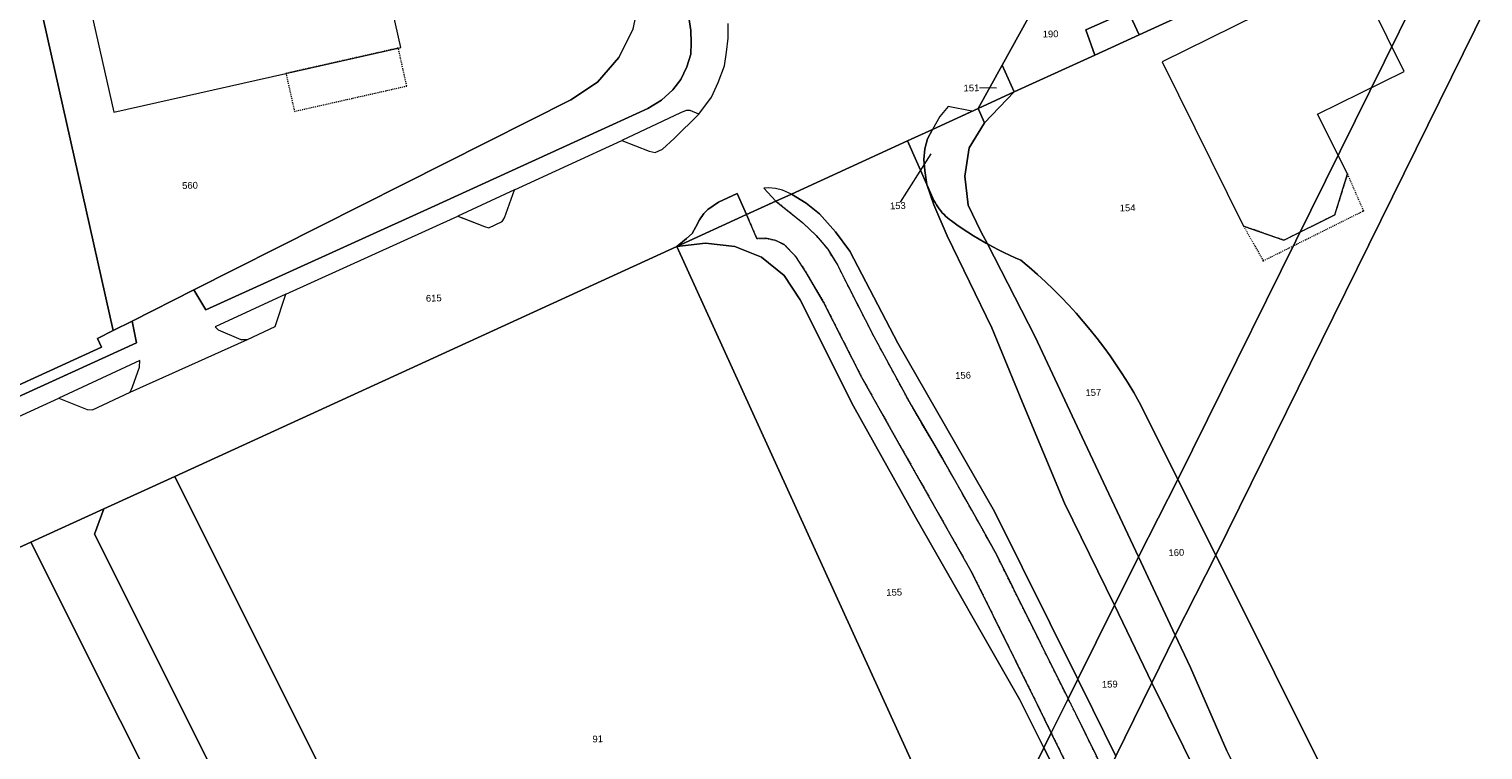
# Model space of a CAD drawing. Header units: millimetres. Extents: x -191 to 81095, y -508122 to 28741.
# Tile 206 of 251: x 5441 to 5591, y 10307 to 10382. Entities that reach past the tile are written whole.
import ezdxf

# ---------------------------------------------------------------- set-up
doc = ezdxf.new("R2010")
doc.units = ezdxf.units.MM
for name, pattern in [('VE22-087 DB - VST Hervest-Dorsten ALK VA2736$0$1', [0]), ('VE22-087 DB - VST Hervest-Dorsten ALK VA2736$0$2', [0.16, 0.06, -0.1]), ('VE22-087 DB - VST Hervest-Dorsten ALK VA2736$0$3', [0.26, 0.11, -0.15])]:
    doc.linetypes.add(name, pattern=pattern)
doc.layers.get('0').update_dxf_attribs({"color": 251})
for name, color, linetype, lineweight in [('VE22-087 DB - VST Hervest-Dorsten ALK VA2736$0$AX_BesondererBauwerkspunkt_G2100', 7, 'VE22-087 DB - VST Hervest-Dorsten ALK VA2736$0$1', 18), ('VE22-087 DB - VST Hervest-Dorsten ALK VA2736$0$AX_Flurstueck', 9, 'VE22-087 DB - VST Hervest-Dorsten ALK VA2736$0$1', 18), ('VE22-087 DB - VST Hervest-Dorsten ALK VA2736$0$AX_Gebaeude', 7, 'VE22-087 DB - VST Hervest-Dorsten ALK VA2736$0$1', 18), ('VE22-087 DB - VST Hervest-Dorsten ALK VA2736$0$AX_IndustrieUndGewerbeflaeche', 7, 'VE22-087 DB - VST Hervest-Dorsten ALK VA2736$0$1', 18), ('VE22-087 DB - VST Hervest-Dorsten ALK VA2736$0$AX_SonstigesBauwerkOderSonstigeEinrichtung', 7, 'VE22-087 DB - VST Hervest-Dorsten ALK VA2736$0$1', 18), ('VE22-087 DB - VST Hervest-Dorsten ALK VA2736$0$AX_Strassenverkehr', 7, 'VE22-087 DB - VST Hervest-Dorsten ALK VA2736$0$1', 18), ('VE22-087 DB - VST Hervest-Dorsten ALK VA2736$0$AX_Strassenverkehrsanlage', 7, 'VE22-087 DB - VST Hervest-Dorsten ALK VA2736$0$1', 18), ('VE22-087 DB - VST Hervest-Dorsten ALK VA2736$0$AX_Vegetationsmerkmal', 7, 'VE22-087 DB - VST Hervest-Dorsten ALK VA2736$0$1', 18), ('VE22-087 DB - VST Hervest-Dorsten ALK VA2736$0$AX_Weg', 7, 'VE22-087 DB - VST Hervest-Dorsten ALK VA2736$0$1', 18), ('VE22-087 DB - VST Hervest-Dorsten ALK VA2736$0$Flurgrenzen', 9, 'VE22-087 DB - VST Hervest-Dorsten ALK VA2736$0$1', 18)]:
    doc.layers.add(name, color=color, linetype=linetype, lineweight=lineweight)
doc.layers.add('XREF ALK Kataster', color=251, linetype='Continuous')
doc.styles.add('VE22-087 DB - VST Hervest-Dorsten ALK VA2736$0$0', font='arial.ttf')

# ---------------------------------------------------------------- blocks, each defined once
blk = doc.blocks.new('VE22-087 DB - VST Hervest-Dorsten ALK VA2736$0$99')
at = {"color": 0}
blk.add_point((0, 0), dxfattribs=at)
blk = doc.blocks.new('VE22-087 DB - VST Hervest-Dorsten ALK VA2736')
at = {"layer": 'VE22-087 DB - VST Hervest-Dorsten ALK VA2736$0$AX_Flurstueck', "linetype": 'VE22-087 DB - VST Hervest-Dorsten ALK VA2736$0$1', "lineweight": 13, "ltscale": 0.5}
for points in [[(5732.07, 10420.02, 0), (5673.24, 10449.28, 0), (5607.65, 10416.35, 0), (5592.25, 10406.05, 0), (5552.47, 10387.83, 0), (5554.45, 10383.51, 0), (5555.58, 10381.07, 0), (5590.11, 10396.87, 0), (5600.04, 10401.4, 0), (5601.6, 10404.37, 0), (5700.08, 10355.46, 0)], [(5503.26, 10381.68, 0), (5503.96, 10384.91, 0), (5503.79, 10388.25, 0), (5502.83, 10391.39, 0), (5497.73, 10402.48, 0), (5495.67, 10406.28, 0), (5493.01, 10409.69, 0), (5489.64, 10412.47, 0), (5485.85, 10414.55, 0), (5480.78, 10416.08, 0), (5475.95, 10417, 0), (5471.02, 10417.44, 0), (5466.09, 10417.43, 0), (5461.21, 10416.93, 0), (5453.69, 10415.53, 0), (5435.83, 10411.33, 0), (5449.51, 10350.5, 0), (5451.46, 10351.48, 0), (5457.85, 10354.7, 0), (5496.82, 10374.33, 0), (5499.57, 10376.18, 0), (5501.77, 10378.71, 0)], [(5364.04, 10386.21, 0), (5372.87, 10332.89, 0), (5375.73, 10315.59, 0), (5399.65, 10326.53, 0), (5408.54, 10330.59, 0), (5448.31, 10348.77, 0), (5447.89, 10349.68, 0), (5449.51, 10350.5, 0), (5435.83, 10411.33, 0), (5423.34, 10408.39, 0), (5393.09, 10401.84, 0), (5362.19, 10396.26, 0), (5363.16, 10391.51, 0)], [(5700.08, 10355.46, 0), (5601.6, 10404.37, 0), (5600.04, 10401.4, 0), (5563.51, 10327.27, 0), (5599.97, 10254.2, 0), (5657.15, 10282.68, 0), (5724.26, 10316.09, 0), (5722.64, 10344.25, 0)], [(5600.04, 10401.4, 0), (5590.11, 10396.87, 0), (5559.59, 10335.12, 0), (5563.51, 10327.27, 0)], [(5539.89, 10359.45, 0), (5540.45, 10359.14, 0), (5541.02, 10358.85, 0), (5541.6, 10358.56, 0), (5542.17, 10358.29, 0), (5542.76, 10358.02, 0), (5543.35, 10357.77, 0), (5544.21, 10357.04, 0), (5545.06, 10356.3, 0), (5545.9, 10355.53, 0), (5546.71, 10354.75, 0), (5547.51, 10353.95, 0), (5548.29, 10353.13, 0), (5549.06, 10352.3, 0), (5549.8, 10351.45, 0), (5550.52, 10350.58, 0), (5551.22, 10349.69, 0), (5551.91, 10348.79, 0), (5552.57, 10347.88, 0), (5553.21, 10346.95, 0), (5553.83, 10346.01, 0), (5554.43, 10345.05, 0), (5555.01, 10344.08, 0), (5555.57, 10343.1, 0), (5556.1, 10342.1, 0), (5559.59, 10335.12, 0), (5590.11, 10396.87, 0), (5555.58, 10381.07, 0), (5551, 10378.97, 0), (5542.67, 10375.17, 0), (5539.58, 10371.97, 0), (5538.01, 10369.39, 0), (5537.57, 10366.44, 0), (5537.91, 10363.47, 0), (5539.22, 10360.75, 0)], [(5554.45, 10383.51, 0), (5552.47, 10387.83, 0), (5545, 10384.4, 0), (5541.41, 10377.92, 0), (5542.67, 10375.17, 0), (5551, 10378.97, 0), (5555.58, 10381.07, 0)], [(5542.67, 10375.17, 0), (5541.41, 10377.92, 0), (5538.94, 10373.46, 0)], [(5539.22, 10360.75, 0), (5537.91, 10363.47, 0), (5537.57, 10366.44, 0), (5538.01, 10369.39, 0), (5539.58, 10371.97, 0), (5542.67, 10375.17, 0), (5538.94, 10373.46, 0), (5534.2, 10371.29, 0), (5531.63, 10370.11, 0), (5533.63, 10365.6, 0), (5534.26, 10364.19, 0), (5534.36, 10363.95, 0), (5534.48, 10363.72, 0), (5534.61, 10363.5, 0), (5534.75, 10363.28, 0), (5534.9, 10363.08, 0), (5535.06, 10362.87, 0), (5535.22, 10362.68, 0), (5535.4, 10362.49, 0), (5535.57, 10362.31, 0), (5535.76, 10362.13, 0), (5535.96, 10361.97, 0), (5536.16, 10361.82, 0), (5536.72, 10361.42, 0), (5537.28, 10361.03, 0), (5537.86, 10360.65, 0), (5538.44, 10360.29, 0), (5539.03, 10359.93, 0), (5539.62, 10359.59, 0), (5539.71, 10359.54, 0), (5539.8, 10359.5, 0), (5539.89, 10359.45, 0)], [(5531.63, 10370.11, 0), (5519.62, 10364.61, 0), (5518.01, 10363.87, 0), (5514.99, 10362.48, 0), (5507.77, 10359.18, 0), (5510.76, 10359.52, 0), (5513.76, 10359.18, 0), (5516.53, 10358.09, 0), (5518.87, 10356.18, 0), (5520.52, 10353.67, 0), (5526.04, 10342.7, 0), (5532.46, 10331.21, 0), (5543.24, 10312.34, 0), (5545.73, 10307.38, 0), (5546.49, 10308.92, 0), (5548.24, 10312.45, 0), (5549.24, 10314.47, 0), (5553.03, 10322.12, 0), (5555.5, 10327.13, 0), (5549.7, 10339.49, 0), (5544.83, 10349.86, 0), (5539.89, 10359.45, 0), (5539.8, 10359.5, 0), (5539.71, 10359.54, 0), (5539.62, 10359.59, 0), (5539.03, 10359.93, 0), (5538.44, 10360.29, 0), (5537.86, 10360.65, 0), (5537.28, 10361.03, 0), (5536.72, 10361.42, 0), (5536.16, 10361.82, 0), (5535.96, 10361.97, 0), (5535.76, 10362.13, 0), (5535.57, 10362.31, 0), (5535.4, 10362.49, 0), (5535.22, 10362.68, 0), (5535.06, 10362.87, 0), (5534.9, 10363.08, 0), (5534.75, 10363.28, 0), (5534.61, 10363.5, 0), (5534.48, 10363.72, 0), (5534.36, 10363.95, 0), (5534.26, 10364.19, 0), (5533.63, 10365.6, 0)], [(5538.33, 10292.19, 0), (5507.77, 10359.18, 0), (5455.87, 10335.41, 0), (5507.24, 10232.65, 0), (5509.97, 10234.98, 0)], [(5513.76, 10359.18, 0), (5510.76, 10359.52, 0), (5507.77, 10359.18, 0), (5538.33, 10292.19, 0), (5545.73, 10307.38, 0), (5543.24, 10312.34, 0), (5532.46, 10331.21, 0), (5526.04, 10342.7, 0), (5520.52, 10353.67, 0), (5518.87, 10356.18, 0), (5516.53, 10358.09, 0)], [(5550.52, 10350.58, 0), (5549.8, 10351.45, 0), (5549.06, 10352.3, 0), (5548.29, 10353.13, 0), (5547.51, 10353.95, 0), (5546.71, 10354.75, 0), (5545.9, 10355.53, 0), (5545.06, 10356.3, 0), (5544.21, 10357.04, 0), (5543.35, 10357.77, 0), (5542.76, 10358.02, 0), (5542.17, 10358.29, 0), (5541.6, 10358.56, 0), (5541.02, 10358.85, 0), (5540.45, 10359.14, 0), (5539.89, 10359.45, 0), (5544.83, 10349.86, 0), (5549.7, 10339.49, 0), (5555.5, 10327.13, 0), (5559.59, 10335.12, 0), (5556.1, 10342.1, 0), (5555.57, 10343.1, 0), (5555.01, 10344.08, 0), (5554.43, 10345.05, 0), (5553.83, 10346.01, 0), (5553.21, 10346.95, 0), (5552.57, 10347.88, 0), (5551.91, 10348.79, 0), (5551.22, 10349.69, 0)], [(5455.87, 10335.41, 0), (5448.54, 10332.08, 0), (5447.57, 10329.46, 0), (5499.25, 10226.25, 0), (5500, 10226.54, 0), (5507.24, 10232.65, 0)], [(5559.59, 10335.12, 0), (5555.5, 10327.13, 0), (5559.31, 10319.02, 0), (5563.51, 10327.27, 0)], [(5485, 10223.04, 0), (5482.76, 10221.19, 0), (5480.12, 10219.93, 0), (5499.25, 10226.25, 0), (5447.57, 10329.46, 0), (5448.54, 10332.08, 0), (5441, 10328.64, 0), (5487.09, 10236.63, 0), (5488.05, 10233.95, 0), (5488.33, 10231.01, 0), (5487.88, 10228.11, 0), (5486.75, 10225.39, 0)], [(5441, 10328.64, 0), (5405.02, 10312.18, 0), (5393.8, 10307.05, 0), (5391.97, 10304.5, 0), (5390.62, 10301.77, 0), (5389.72, 10298.88, 0), (5385.57, 10281.06, 0), (5395.67, 10216.76, 0), (5399.37, 10193.14, 0), (5405.13, 10195.05, 0), (5480.12, 10219.93, 0), (5482.76, 10221.19, 0), (5485, 10223.04, 0), (5486.75, 10225.39, 0), (5487.88, 10228.11, 0), (5488.33, 10231.01, 0), (5488.05, 10233.95, 0), (5487.09, 10236.63, 0)], [(5555.5, 10327.13, 0), (5553.03, 10322.12, 0), (5549.24, 10314.47, 0), (5548.24, 10312.45, 0), (5546.49, 10308.92, 0), (5545.73, 10307.38, 0), (5549.69, 10299.49, 0), (5550.4, 10300.95, 0), (5552.15, 10304.48, 0), (5553.15, 10306.51, 0), (5556.89, 10314.1, 0), (5559.31, 10319.02, 0)], [(5563.51, 10327.27, 0), (5559.31, 10319.02, 0), (5560.88, 10315.68, 0), (5564.65, 10307.05, 0), (5592.86, 10250.65, 0), (5599.97, 10254.2, 0)], [(5569.4, 10260.2, 0), (5573.99, 10251.08, 0), (5578.22, 10243.34, 0), (5579.14, 10243.8, 0), (5581.91, 10245.18, 0), (5583.54, 10245.99, 0), (5589.54, 10248.99, 0), (5592.86, 10250.65, 0), (5564.65, 10307.05, 0), (5560.88, 10315.68, 0), (5559.31, 10319.02, 0), (5556.89, 10314.1, 0), (5553.15, 10306.51, 0), (5552.15, 10304.48, 0), (5550.4, 10300.95, 0), (5549.69, 10299.49, 0)], [(5538.33, 10292.19, 0), (5509.97, 10234.98, 0), (5507.24, 10232.65, 0), (5500, 10226.54, 0), (5499.25, 10226.25, 0), (5502.47, 10219.88, 0), (5512.06, 10223.05, 0), (5549.69, 10299.49, 0), (5545.73, 10307.38, 0)]]:
    blk.add_polyline3d(points, close=True, dxfattribs=at)
for points in [[(5503.26, 10381.68, 0), (5501.77, 10378.71, 0), (5499.57, 10376.18, 0), (5496.82, 10374.33, 0), (5457.85, 10354.7, 0), (5451.46, 10351.48, 0), (5449.51, 10350.5, 0), (5447.89, 10349.68, 0), (5448.31, 10348.77, 0), (5408.54, 10330.59, 0)], [(5405.02, 10312.18, 0), (5441, 10328.64, 0), (5448.54, 10332.08, 0), (5455.87, 10335.41, 0), (5507.77, 10359.18, 0), (5514.99, 10362.48, 0), (5518.01, 10363.87, 0), (5519.62, 10364.61, 0), (5531.63, 10370.11, 0), (5534.2, 10371.29, 0), (5538.94, 10373.46, 0), (5541.41, 10377.92, 0), (5545, 10384.4, 0)], [(5540.84, 10375.54, 0), (5538.24, 10375.57, 0)], [(5534.04, 10368.75, 0), (5530.63, 10363.4, 0)]]:
    blk.add_polyline3d(points, dxfattribs=at)
at = {"layer": 'VE22-087 DB - VST Hervest-Dorsten ALK VA2736$0$AX_Gebaeude', "color": 7, "linetype": 'VE22-087 DB - VST Hervest-Dorsten ALK VA2736$0$1', "lineweight": 13, "ltscale": 0.5}
for points in [[(5489.45, 10403.2, 0), (5474.72, 10399.88, 0), (5473.63, 10404.8, 0), (5443.93, 10398.12, 0), (5449.56, 10373.06, 0), (5467.37, 10377.07, 0), (5478.98, 10379.69, 0), (5479.26, 10379.76, 0), (5478.15, 10384.67, 0), (5492.88, 10387.99, 0)], [(5557.95, 10378.28, 0), (5566.36, 10361.3, 0), (5570.54, 10359.83, 0), (5575.79, 10362.45, 0), (5577.12, 10366.68, 0), (5574.02, 10372.87, 0), (5582.99, 10377.28, 0), (5577.65, 10388.02, 0)]]:
    blk.add_polyline3d(points, close=True, dxfattribs=at)
at = {"layer": 'VE22-087 DB - VST Hervest-Dorsten ALK VA2736$0$AX_IndustrieUndGewerbeflaeche', "color": 253, "linetype": 'VE22-087 DB - VST Hervest-Dorsten ALK VA2736$0$1', "lineweight": 13, "ltscale": 0.5, "true_color": 0x999999}
blk.add_polyline3d([(5435.83, 10411.33, 0), (5423.34, 10408.39, 0), (5393.09, 10401.84, 0), (5362.19, 10396.26, 0), (5363.16, 10391.51, 0), (5364.04, 10386.21, 0), (5372.87, 10332.89, 0), (5375.73, 10315.59, 0), (5399.65, 10326.53, 0), (5408.54, 10330.59, 0), (5448.31, 10348.77, 0), (5447.89, 10349.68, 0), (5449.51, 10350.5, 0)], close=True, dxfattribs=at)
at = {"layer": 'VE22-087 DB - VST Hervest-Dorsten ALK VA2736$0$AX_SonstigesBauwerkOderSonstigeEinrichtung', "color": 7, "linetype": 'VE22-087 DB - VST Hervest-Dorsten ALK VA2736$0$3', "lineweight": 13, "ltscale": 0.5}
for points in [[(5467.37, 10377.07, 0), (5468.25, 10373.15, 0), (5479.86, 10375.77, 0), (5478.98, 10379.69, 0)], [(5566.36, 10361.3, 0), (5568.41, 10357.71, 0), (5578.78, 10362.87, 0), (5577.12, 10366.68, 0), (5575.79, 10362.45, 0), (5570.54, 10359.83, 0)]]:
    blk.add_polyline3d(points, close=True, dxfattribs=at)
at = {"layer": 'VE22-087 DB - VST Hervest-Dorsten ALK VA2736$0$AX_Strassenverkehr', "color": 253, "linetype": 'VE22-087 DB - VST Hervest-Dorsten ALK VA2736$0$1', "lineweight": 13, "ltscale": 0.5, "true_color": 0x999999}
for points in [[(5554.45, 10383.51, 0), (5550.08, 10381.56, 0), (5551, 10378.97, 0), (5555.58, 10381.07, 0)], [(5514.01, 10364.65, 0), (5512.08, 10363.78, 0), (5510.99, 10363.02, 0), (5510.57, 10362.58, 0), (5510.11, 10361.94, 0), (5509.74, 10361.2, 0), (5509.35, 10360.54, 0), (5508.77, 10360, 0), (5507.77, 10359.18, 0), (5514.99, 10362.48, 0)], [(5451.46, 10351.48, 0), (5449.51, 10350.5, 0), (5447.89, 10349.68, 0), (5448.31, 10348.77, 0), (5408.54, 10330.59, 0), (5409.13, 10329.64, 0), (5437.22, 10342.55, 0), (5451.93, 10349.23, 0)]]:
    blk.add_polyline3d(points, close=True, dxfattribs=at)
at = {"layer": 'VE22-087 DB - VST Hervest-Dorsten ALK VA2736$0$AX_Vegetationsmerkmal', "color": 7, "linetype": 'VE22-087 DB - VST Hervest-Dorsten ALK VA2736$0$1', "lineweight": 13, "ltscale": 0.5}
for points in [[(5508.74, 10373.25, 0), (5508.15, 10373.01, 0), (5502.08, 10370.15, 0), (5504.93, 10369.02, 0), (5505.54, 10368.9, 0), (5506.31, 10369.26, 0), (5507.5, 10370.33, 0), (5510.07, 10372.86, 0), (5509.17, 10373.23, 0)], [(5535.84, 10373.65, 0), (5534.96, 10372.61, 0), (5534.2, 10371.29, 0), (5538.28, 10373.16, 0)], [(5517.25, 10365.25, 0), (5516.77, 10365.21, 0), (5518.01, 10363.87, 0), (5519.62, 10364.61, 0), (5518.71, 10365.01, 0), (5517.98, 10365.18, 0)], [(5490.98, 10365.04, 0), (5485.13, 10362.33, 0), (5485.53, 10362.19, 0), (5487.9, 10361.26, 0), (5488.33, 10361.13, 0), (5489.71, 10361.76, 0), (5489.95, 10362.15, 0)], [(5467.36, 10354.26, 0), (5460.05, 10350.87, 0), (5460.35, 10350.57, 0), (5462.71, 10349.59, 0), (5463.38, 10349.56, 0), (5466.26, 10350.93, 0)], [(5452.27, 10347.41, 0), (5443.88, 10343.51, 0), (5446.81, 10342.35, 0), (5447.37, 10342.32, 0), (5451.26, 10344.12, 0), (5451.51, 10344.69, 0), (5452.24, 10346.7, 0)]]:
    blk.add_polyline3d(points, close=True, dxfattribs=at)
at = {"layer": 'VE22-087 DB - VST Hervest-Dorsten ALK VA2736$0$AX_BesondererBauwerkspunkt_G2100', "color": 7, "xscale": 0.5, "yscale": 0.5, "zscale": 0.5}
for p, rotation in [((5578.78, 10362.87), 1.58953693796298), ((5568.41, 10357.71), 1.589535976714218)]:
    blk.add_blockref('VE22-087 DB - VST Hervest-Dorsten ALK VA2736$0$99', p, dxfattribs=dict(at, rotation=rotation))
at = {"layer": 'VE22-087 DB - VST Hervest-Dorsten ALK VA2736$0$AX_Flurstueck', "char_height": 0.7, "attachment_point": 2, "rotation": 1.5895, "style": 'VE22-087 DB - VST Hervest-Dorsten ALK VA2736$0$0', "bg_fill": 3, "box_fill_scale": 1, "bg_fill_color": 256, "bg_fill_transparency": 0}
for s, insert in [('190', (5546.41, 10381.5)), ('151', (5538.23, 10375.92)), ('560', (5457.44, 10365.85)), ('153', (5530.62, 10363.75)), ('154', (5554.37, 10363.53)), ('615', (5482.64, 10354.2)), ('156', (5537.36, 10346.22)), ('157', (5550.83, 10344.45)), ('160', (5559.41, 10327.91)), ('155', (5530.24, 10323.8)), ('159', (5552.53, 10314.3)), ('91', (5499.59, 10308.65))]:
    blk.add_mtext(s, dxfattribs=dict(at, insert=insert))
at = {"layer": 'VE22-087 DB - VST Hervest-Dorsten ALK VA2736$0$AX_IndustrieUndGewerbeflaeche', "color": 253, "linetype": 'VE22-087 DB - VST Hervest-Dorsten ALK VA2736$0$1', "lineweight": 13, "ltscale": 0.5, "true_color": 0x999999}
for points in [[(5592.25, 10406.05, 0), (5552.47, 10387.83, 0), (5554.45, 10383.51, 0), (5555.58, 10381.07, 0), (5551, 10378.97, 0), (5542.67, 10375.17, 0), (5539.58, 10371.97, 0), (5538.01, 10369.39, 0), (5537.57, 10366.44, 0), (5537.91, 10363.47, 0), (5539.22, 10360.75, 0), (5539.89, 10359.45, 0), (5544.83, 10349.86, 0), (5549.7, 10339.49, 0), (5555.5, 10327.13, 0), (5559.31, 10319.02, 0), (5560.88, 10315.68, 0), (5564.65, 10307.05, 0)], [(5549.69, 10299.49, 0), (5545.73, 10307.38, 0), (5543.24, 10312.34, 0), (5532.46, 10331.21, 0), (5526.04, 10342.7, 0), (5520.52, 10353.67, 0), (5518.87, 10356.18, 0), (5516.53, 10358.09, 0), (5513.76, 10359.18, 0), (5510.76, 10359.52, 0), (5507.77, 10359.18, 0), (5455.87, 10335.41, 0), (5448.54, 10332.08, 0), (5441, 10328.64, 0), (5405.02, 10312.18, 0), (5393.8, 10307.05, 0)]]:
    blk.add_polyline3d(points, dxfattribs=at)
blk.add_polyline3d([(5461.21, 10416.93, 0), (5453.69, 10415.53, 0), (5435.83, 10411.33, 0), (5449.51, 10350.5, 0), (5451.46, 10351.48, 0), (5457.85, 10354.7, 0), (5496.82, 10374.33, 0), (5499.57, 10376.18, 0), (5501.77, 10378.71, 0), (5503.26, 10381.68, 0), (5503.96, 10384.91, 0), (5503.79, 10388.25, 0), (5502.83, 10391.39, 0), (5497.73, 10402.48, 0), (5495.67, 10406.28, 0), (5493.01, 10409.69, 0), (5489.64, 10412.47, 0), (5485.85, 10414.55, 0), (5480.78, 10416.08, 0), (5475.95, 10417, 0), (5471.02, 10417.44, 0), (5466.09, 10417.43, 0)], close=True, dxfattribs=at)
at = {"layer": 'VE22-087 DB - VST Hervest-Dorsten ALK VA2736$0$AX_Strassenverkehr', "color": 253, "linetype": 'VE22-087 DB - VST Hervest-Dorsten ALK VA2736$0$1', "lineweight": 13, "ltscale": 0.5, "true_color": 0x999999}
for points in [[(5509.02, 10382.86, 0), (5509.21, 10381.52, 0), (5509.25, 10380.22, 0), (5509.23, 10379.05, 0), (5508.83, 10377.74, 0), (5508.19, 10376.45, 0), (5507.36, 10375.39, 0), (5506.2, 10374.32, 0), (5504.77, 10373.45, 0), (5499.97, 10371.25, 0), (5482.39, 10363.2, 0), (5459.08, 10352.65, 0), (5457.85, 10354.7, 0), (5451.46, 10351.48, 0), (5451.93, 10349.23, 0), (5437.22, 10342.55, 0)], [(5405.02, 10312.18, 0), (5441, 10328.64, 0), (5448.54, 10332.08, 0), (5455.87, 10335.41, 0), (5507.77, 10359.18, 0), (5508.77, 10360, 0), (5509.35, 10360.54, 0), (5509.74, 10361.2, 0), (5510.11, 10361.94, 0), (5510.57, 10362.58, 0), (5510.99, 10363.02, 0), (5512.08, 10363.78, 0), (5514.01, 10364.65, 0), (5514.99, 10362.48, 0), (5518.01, 10363.87, 0), (5519.62, 10364.61, 0), (5531.63, 10370.11, 0), (5534.2, 10371.29, 0), (5538.94, 10373.46, 0), (5541.41, 10377.92, 0), (5545, 10384.4, 0)], [(5503.26, 10381.68, 0), (5501.77, 10378.71, 0), (5499.57, 10376.18, 0), (5496.82, 10374.33, 0), (5457.85, 10354.7, 0), (5459.08, 10352.65, 0), (5482.39, 10363.2, 0), (5499.97, 10371.25, 0), (5504.77, 10373.45, 0), (5506.2, 10374.32, 0), (5507.36, 10375.39, 0), (5508.19, 10376.45, 0), (5508.83, 10377.74, 0), (5509.23, 10379.05, 0), (5509.25, 10380.22, 0), (5509.21, 10381.52, 0), (5509.02, 10382.86, 0)], [(5564.65, 10307.05, 0), (5560.88, 10315.68, 0), (5559.31, 10319.02, 0), (5555.5, 10327.13, 0), (5549.7, 10339.49, 0), (5544.83, 10349.86, 0), (5539.89, 10359.45, 0), (5539.22, 10360.75, 0), (5537.91, 10363.47, 0), (5537.57, 10366.44, 0), (5538.01, 10369.39, 0), (5539.58, 10371.97, 0), (5538.94, 10373.46, 0), (5534.2, 10371.29, 0), (5533.7, 10370.3, 0), (5533.43, 10369.28, 0), (5533.32, 10368.17, 0), (5533.42, 10367.03, 0), (5533.63, 10365.6, 0), (5534.34, 10363.48, 0), (5535.72, 10360.28, 0), (5540.36, 10350.79, 0), (5543.52, 10343.05, 0), (5547.86, 10332.65, 0), (5553.03, 10322.12, 0), (5556.89, 10314.1, 0), (5566.75, 10294.18, 0)], [(5566.75, 10294.18, 0), (5556.89, 10314.1, 0), (5553.03, 10322.12, 0), (5547.86, 10332.65, 0), (5543.52, 10343.05, 0), (5540.36, 10350.79, 0), (5535.72, 10360.28, 0), (5534.34, 10363.48, 0), (5533.63, 10365.6, 0), (5533.42, 10367.03, 0), (5533.32, 10368.17, 0), (5533.43, 10369.28, 0), (5533.7, 10370.3, 0), (5534.2, 10371.29, 0), (5531.63, 10370.11, 0), (5519.62, 10364.61, 0), (5521.15, 10363.68, 0), (5522.53, 10362.57, 0), (5524.18, 10360.7, 0), (5525.67, 10358.69, 0), (5530.64, 10349.21, 0), (5540.63, 10331.81, 0), (5549.24, 10314.47, 0), (5550.8, 10311.34, 0), (5553.15, 10306.51, 0)], [(5553.15, 10306.51, 0), (5550.8, 10311.34, 0), (5549.24, 10314.47, 0), (5540.63, 10331.81, 0), (5530.64, 10349.21, 0), (5525.67, 10358.69, 0), (5524.18, 10360.7, 0), (5522.53, 10362.57, 0), (5521.15, 10363.68, 0), (5519.62, 10364.61, 0), (5518.01, 10363.87, 0), (5520.8, 10361.62, 0), (5522.19, 10360.33, 0), (5523.38, 10358.9, 0), (5524.44, 10357.21, 0), (5525.47, 10355.14, 0), (5528.16, 10349.89, 0), (5532, 10342.78, 0), (5535.27, 10337.22, 0), (5538.66, 10331.24, 0), (5540.82, 10327.34, 0), (5542.5, 10323.96, 0), (5548.24, 10312.45, 0), (5549.08, 10310.78, 0), (5552.15, 10304.48, 0)], [(5550.4, 10300.95, 0), (5546.49, 10308.92, 0), (5545.06, 10311.83, 0), (5538.24, 10325.57, 0), (5530.43, 10339.39, 0), (5526.9, 10345.65, 0), (5522.95, 10353.43, 0), (5521.16, 10356.5, 0), (5520.07, 10358.14, 0), (5518.86, 10359.38, 0), (5518, 10359.81, 0), (5516.99, 10360.03, 0), (5516.04, 10360, 0), (5514.99, 10362.48, 0), (5507.77, 10359.18, 0), (5510.76, 10359.52, 0), (5513.76, 10359.18, 0), (5516.53, 10358.09, 0), (5518.87, 10356.18, 0), (5520.52, 10353.67, 0), (5526.04, 10342.7, 0), (5532.46, 10331.21, 0), (5543.24, 10312.34, 0), (5545.73, 10307.38, 0), (5549.69, 10299.49, 0)]]:
    blk.add_polyline3d(points, dxfattribs=at)
blk.add_polyline3d([(5545, 10384.4, 0), (5541.41, 10377.92, 0), (5538.94, 10373.46, 0), (5539.58, 10371.97, 0), (5542.67, 10375.17, 0), (5551, 10378.97, 0), (5550.08, 10381.56, 0), (5554.45, 10383.51, 0), (5552.47, 10387.83, 0)], close=True, dxfattribs=at)
at = {"layer": 'VE22-087 DB - VST Hervest-Dorsten ALK VA2736$0$AX_Strassenverkehrsanlage', "color": 7, "linetype": 'VE22-087 DB - VST Hervest-Dorsten ALK VA2736$0$1', "lineweight": 13, "ltscale": 0.5, "true_color": 0xf7f7f0}
blk.add_polyline3d([(5418.84, 10332.03, 0), (5443.88, 10343.51, 0), (5446.81, 10342.35, 0), (5447.37, 10342.32, 0), (5451.26, 10344.12, 0), (5463.38, 10349.56, 0), (5466.26, 10350.93, 0), (5467.36, 10354.26, 0), (5485.13, 10362.33, 0), (5487.9, 10361.26, 0), (5488.33, 10361.13, 0), (5489.71, 10361.76, 0), (5489.95, 10362.15, 0), (5490.98, 10365.04, 0), (5502.08, 10370.15, 0), (5504.93, 10369.02, 0), (5505.54, 10368.9, 0), (5506.31, 10369.26, 0), (5507.5, 10370.33, 0), (5510.07, 10372.86, 0), (5511.38, 10374.63, 0), (5512.05, 10376.14, 0), (5512.7, 10377.84, 0), (5512.92, 10379.28, 0), (5513.07, 10380.73, 0), (5513.07, 10382.22, 0)], dxfattribs=at)
at = {"layer": 'VE22-087 DB - VST Hervest-Dorsten ALK VA2736$0$AX_Weg', "color": 7, "linetype": 'VE22-087 DB - VST Hervest-Dorsten ALK VA2736$0$2', "lineweight": 13, "ltscale": 0.5}
blk.add_polyline3d([(5552.15, 10304.48, 0), (5549.08, 10310.78, 0), (5548.24, 10312.45, 0), (5542.5, 10323.96, 0), (5540.82, 10327.34, 0), (5538.66, 10331.24, 0), (5535.27, 10337.22, 0), (5532, 10342.78, 0), (5528.16, 10349.89, 0), (5525.47, 10355.14, 0), (5524.44, 10357.21, 0), (5523.38, 10358.9, 0), (5522.19, 10360.33, 0), (5520.8, 10361.62, 0), (5518.01, 10363.87, 0), (5514.99, 10362.48, 0), (5516.04, 10360, 0), (5516.99, 10360.03, 0), (5518, 10359.81, 0), (5518.86, 10359.38, 0), (5520.07, 10358.14, 0), (5521.16, 10356.5, 0), (5522.95, 10353.43, 0), (5526.9, 10345.65, 0), (5530.43, 10339.39, 0), (5538.24, 10325.57, 0), (5545.06, 10311.83, 0), (5546.49, 10308.92, 0), (5550.4, 10300.95, 0)], dxfattribs=at)
at = {"layer": 'VE22-087 DB - VST Hervest-Dorsten ALK VA2736$0$Flurgrenzen', "ltscale": 0.5}
for points in [[(5393.8, 10307.05, 0), (5405.02, 10312.18, 0), (5441, 10328.64, 0), (5448.54, 10332.08, 0), (5455.87, 10335.41, 0), (5507.77, 10359.18, 0), (5514.99, 10362.48, 0), (5518.01, 10363.87, 0), (5519.62, 10364.61, 0), (5531.63, 10370.11, 0), (5534.2, 10371.29, 0), (5538.94, 10373.46, 0), (5541.41, 10377.92, 0), (5545, 10384.4, 0), (5552.47, 10387.83, 0), (5592.25, 10406.05, 0)], [(5657.15, 10282.68, 0), (5724.26, 10316.09, 0), (5722.64, 10344.25, 0), (5700.08, 10355.46, 0), (5732.07, 10420.02, 0), (5673.24, 10449.28, 0), (5607.65, 10416.35, 0), (5592.25, 10406.05, 0), (5552.47, 10387.83, 0), (5545, 10384.4, 0), (5541.41, 10377.92, 0), (5538.94, 10373.46, 0), (5534.2, 10371.29, 0), (5531.63, 10370.11, 0), (5519.62, 10364.61, 0), (5518.01, 10363.87, 0), (5514.99, 10362.48, 0), (5507.77, 10359.18, 0), (5455.87, 10335.41, 0), (5448.54, 10332.08, 0), (5441, 10328.64, 0), (5405.02, 10312.18, 0), (5393.8, 10307.05, 0)]]:
    blk.add_polyline3d(points, dxfattribs=at)

msp = doc.modelspace()

# ---------------------------------------------------------------- block references
at = {"layer": 'XREF ALK Kataster', "color": 251}
msp.add_blockref('VE22-087 DB - VST Hervest-Dorsten ALK VA2736', (0, 0), dxfattribs=at)

doc.saveas('drawing.dxf')
